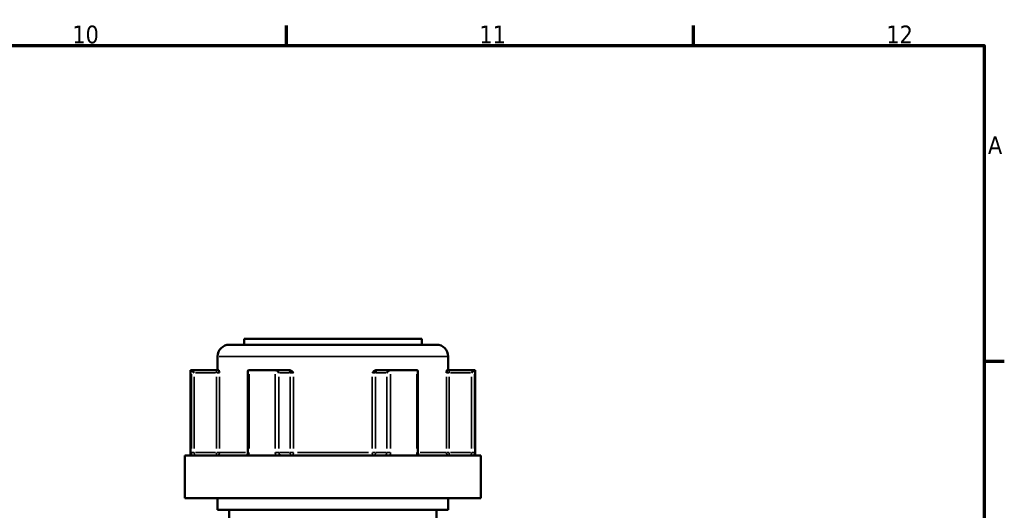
# Model space of a CAD drawing. Header units: millimetres. Extents: x 0 to 926, y 0 to 963.
# Tile 11 of 17: x 655 to 824, y 494 to 578. Entities that reach past the tile are written whole.
import ezdxf

# ---------------------------------------------------------------- set-up
doc = ezdxf.new("R2010")
doc.units = ezdxf.units.MM
for name, color, linetype, lineweight in [('Border (ANSI)', 7, 'Continuous', 70), ('Visible (ANSI)', 7, 'Continuous', 50), ('Visible Narrow (ANSI)', 7, 'Continuous', 35)]:
    doc.layers.add(name, color=color, linetype=linetype, lineweight=lineweight)
doc.styles.add('Note Text (ANSI)', font='tahoma.ttf')

# ---------------------------------------------------------------- blocks, each defined once
blk = doc.blocks.new('Borders Default Border')
at = {"layer": 'Border (ANSI)'}
for p, q in [((700.83, 574), (700.83, 577.45)), ((770.92, 574), (770.92, 577.45)), ((821, 519.75), (824.45, 519.75))]:
    blk.add_line(p, q, dxfattribs=at)
at = {"layer": 'Border (ANSI)', "flags": 128}
blk.add_lwpolyline([(20, 20), (20, 574), (821, 574), (821, 20), (20, 20)], dxfattribs=at)
at = {"layer": 'Border (ANSI)', "attachment_point": 7, "style": 'Note Text (ANSI)'}
for s, insert, char_height in [('10', (663.96, 574.34), 3.048), ('11', (734.04, 574.4), 3.048), ('12', (804.13, 574.4), 3.048), ('A', (821.63, 555.35), 3.05)]:
    blk.add_mtext(s, dxfattribs=dict(at, insert=insert, char_height=char_height))

msp = doc.modelspace()

# ---------------------------------------------------------------- linework, layer by layer
at = {"layer": 'Visible (ANSI)'}
for p, q in [((690.982, 522.553), (726.682, 522.553)), ((693.532, 523.553), (724.132, 523.553)), ((693.532, 523.553), (693.532, 522.553)), ((724.132, 523.553), (724.132, 522.553)), ((688.982, 520.553), (688.982, 518.203)), ((728.682, 520.553), (728.682, 518.203)), ((684.332, 518.203), (684.466, 518.203)), ((684.332, 518.203), (684.332, 503.503)), ((688.796, 518.203), (684.466, 518.203)), ((684.472, 518.2), (684.969, 517.703)), ((689.157, 518.203), (688.796, 518.203)), ((694.184, 517.953), (694.184, 504.003)), ((694.432, 518.203), (698.866, 518.203)), ((701.031, 518.203), (698.866, 518.203)), ((701.27, 518.203), (701.031, 518.203)), ((716.633, 518.203), (716.395, 518.203)), ((718.798, 518.203), (716.633, 518.203)), ((718.798, 518.203), (723.232, 518.203)), ((723.481, 504.003), (723.481, 517.953)), ((728.868, 518.203), (728.508, 518.203)), ((733.198, 518.203), (728.868, 518.203)), ((733.193, 518.2), (732.695, 517.703)), ((733.198, 518.203), (733.332, 518.203)), ((733.332, 518.203), (733.332, 503.503)), ((683.332, 503.503), (734.332, 503.503)), ((683.332, 503.503), (683.332, 496.153)), ((734.332, 503.503), (734.332, 496.153)), ((683.332, 496.153), (734.332, 496.153)), ((688.982, 496.153), (688.982, 494.153)), ((728.682, 496.153), (728.682, 494.153)), ((688.982, 494.153), (728.682, 494.153)), ((690.982, 494.153), (690.982, 487.258)), ((726.682, 494.153), (726.682, 487.258))]:
    msp.add_line(p, q, dxfattribs=at)
for centre, start, end in [((690.982, 520.553), 90, 180), ((726.682, 520.553), 0, 90)]:
    msp.add_arc(centre, 2, start, end, dxfattribs=at)
for centre, major_axis, start_param, end_param in [((694.684, 517.703), (-0.433, 0.433), 5.8664565, 6.8067841), ((699.118, 517.703), (0.433, -0.433), 1.0471976, 2.5111239), ((718.547, 517.703), (-0.433, -0.433), 3.7720614, 5.2359878), ((722.981, 517.703), (0.433, 0.433), 5.7595865, 6.6999141)]:
    msp.add_ellipse(centre, major_axis=major_axis, ratio=0.5773503, start_param=start_param, end_param=end_param, dxfattribs=at)
for points in [[(684.466, 518.203), (684.468, 518.203), (684.47, 518.202), (684.472, 518.2)], [(694.389, 518.2), (694.404, 518.202), (694.418, 518.203), (694.432, 518.203)], [(698.866, 518.203), (698.882, 518.203), (698.899, 518.202), (698.915, 518.2)], [(718.749, 518.2), (718.766, 518.202), (718.782, 518.203), (718.798, 518.203)], [(723.232, 518.203), (723.247, 518.203), (723.261, 518.202), (723.276, 518.2)], [(733.193, 518.2), (733.194, 518.202), (733.196, 518.203), (733.198, 518.203)]]:
    msp.add_open_spline(points, degree=3, dxfattribs=at)
for points, knots in [([(689.157, 518.203), (689.168, 518.203), (689.18, 518.186), (689.208, 518.117), (689.223, 518.056), (689.253, 517.911), (689.27, 517.811), (689.288, 517.704), (689.288, 517.704), (689.288, 517.703)], [0.236796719, 0.236796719, 0.236796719, 0.236796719, 0.258427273, 0.258427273, 0.288047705, 0.288047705, 0.33004835, 0.33004835, 0.330345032, 0.330345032, 0.330345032, 0.330345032]), ([(701.27, 518.203), (701.349, 518.203), (701.428, 518.186), (701.606, 518.117), (701.695, 518.056), (701.873, 517.911), (701.967, 517.811), (702.066, 517.704), (702.067, 517.704), (702.068, 517.703)], [0.236796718, 0.236796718, 0.236796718, 0.236796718, 0.258427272, 0.258427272, 0.288047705, 0.288047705, 0.33004835, 0.33004835, 0.330345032, 0.330345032, 0.330345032, 0.330345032]), ([(715.597, 517.703), (715.598, 517.704), (715.598, 517.704), (715.698, 517.811), (715.791, 517.911), (715.969, 518.056), (716.059, 518.117), (716.237, 518.186), (716.315, 518.203), (716.395, 518.203)], [-0.000316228, -0.000316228, -0.000316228, -0.000316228, 0, 0, 0.044767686, 0.044767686, 0.07633953, 0.07633953, 0.099395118, 0.099395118, 0.099395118, 0.099395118]), ([(728.376, 517.703), (728.376, 517.704), (728.376, 517.704), (728.395, 517.811), (728.412, 517.911), (728.442, 518.056), (728.457, 518.117), (728.485, 518.186), (728.496, 518.203), (728.508, 518.203)], [-0.000316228, -0.000316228, -0.000316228, -0.000316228, 0, 0, 0.044767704, 0.044767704, 0.076339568, 0.076339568, 0.09939517, 0.09939517, 0.09939517, 0.09939517]), ([(693.882, 503.503), (693.899, 503.503), (693.916, 503.506), (693.961, 503.524), (693.987, 503.539), (694.04, 503.587), (694.066, 503.618), (694.112, 503.69), (694.131, 503.731), (694.161, 503.819), (694.172, 503.866), (694.182, 503.944), (694.184, 503.973), (694.184, 504.003)], [0.15574903, 0.15574903, 0.15574903, 0.15574903, 0.18730041, 0.18730041, 0.21885178, 0.21885178, 0.24759391, 0.24759391, 0.27342656, 0.27342656, 0.2985113, 0.2985113, 0.31350591, 0.31350591, 0.31350591, 0.31350591]), ([(723.481, 504.003), (723.481, 503.954), (723.486, 503.905), (723.505, 503.811), (723.519, 503.767), (723.555, 503.687), (723.576, 503.651), (723.621, 503.591), (723.645, 503.567), (723.694, 503.529), (723.717, 503.517), (723.754, 503.505), (723.769, 503.503), (723.783, 503.503)], [0.63188605, 0.63188605, 0.63188605, 0.63188605, 0.6567458, 0.6567458, 0.68167517, 0.68167517, 0.70694046, 0.70694046, 0.73333973, 0.73333973, 0.76349454, 0.76349454, 0.78964292, 0.78964292, 0.78964292, 0.78964292])]:
    msp.add_open_spline(points, degree=3, knots=knots, dxfattribs=at)
at = {"layer": 'Visible Narrow (ANSI)'}
for p, q in [((728.438, 520.553), (689.227, 520.553)), ((684.472, 517.49), (684.472, 504.713)), ((685.161, 517.703), (688.605, 517.703)), ((688.796, 518.201), (688.796, 517.742)), ((688.831, 517.703), (689.281, 517.703)), ((694.389, 504.713), (694.389, 517.49)), ((698.915, 517.49), (698.915, 504.713)), ((699.646, 517.703), (701.369, 517.703)), ((701.483, 517.703), (702.034, 517.703)), ((715.63, 517.703), (716.182, 517.703)), ((716.296, 517.703), (718.018, 517.703)), ((718.749, 504.713), (718.749, 517.49)), ((723.276, 517.49), (723.276, 504.713)), ((728.383, 517.703), (728.834, 517.703)), ((728.868, 517.742), (728.868, 518.201)), ((729.06, 517.703), (732.504, 517.703)), ((733.193, 504.713), (733.193, 517.49)), ((684.969, 504.688), (684.969, 517.018)), ((688.796, 517.018), (688.796, 504.688)), ((689.288, 504.688), (689.288, 517.018)), ((699.551, 504.688), (699.551, 517.018)), ((701.464, 517.018), (701.464, 504.688)), ((702.068, 504.688), (702.068, 517.018)), ((715.597, 517.018), (715.597, 504.688)), ((716.2, 504.688), (716.2, 517.018)), ((718.114, 517.018), (718.114, 504.688)), ((728.376, 517.018), (728.376, 504.688)), ((728.868, 504.688), (728.868, 517.018)), ((732.695, 517.018), (732.695, 504.688)), ((684.933, 504.003), (684.477, 504.003)), ((688.605, 504.003), (685.161, 504.003)), ((688.796, 503.964), (688.796, 503.505)), ((689.281, 504.003), (688.831, 504.003)), ((689.394, 504.003), (693.811, 504.003)), ((694.37, 504.003), (694.184, 504.003)), ((699.531, 504.003), (698.949, 504.003)), ((701.369, 504.003), (699.646, 504.003)), ((702.034, 504.003), (701.483, 504.003)), ((702.721, 504.003), (714.944, 504.003)), ((716.182, 504.003), (715.63, 504.003)), ((718.018, 504.003), (716.296, 504.003)), ((718.715, 504.003), (718.133, 504.003)), ((723.48, 504.003), (723.294, 504.003)), ((723.853, 504.003), (728.27, 504.003)), ((728.834, 504.003), (728.383, 504.003)), ((728.868, 503.505), (728.868, 503.964)), ((732.504, 504.003), (729.06, 504.003)), ((733.187, 504.003), (732.732, 504.003))]:
    msp.add_line(p, q, dxfattribs=at)
for centre, major_axis, ratio, start_param, end_param in [((701.031, 517.703), (0, 0.5), 0.8660254, 4.7909288, 6.2046455), ((716.633, 517.703), (0, 0.5), 0.8660254, 0.0785398, 1.4922565), ((688.796, 504.003), (0, -0.5), 0.9845793, 0.0785398, 1.4922565), ((701.897, 504.003), (0, -0.5), 0.8660254, 4.7909288, 6.2046455), ((701.897, 504.003), (0, -0.5), 0.3407884, 0.0785398, 1.4922565), ((715.767, 504.003), (0, -0.5), 0.3407884, 4.7909288, 6.2046455), ((715.767, 504.003), (0, -0.5), 0.8660254, 0.0785398, 1.4922565), ((728.868, 504.003), (0, -0.5), 0.9845793, 4.7909288, 6.2046455)]:
    msp.add_ellipse(centre, major_axis=major_axis, ratio=ratio, start_param=start_param, end_param=end_param, dxfattribs=at)
for points, knots in [([(684.472, 504.003), (684.472, 503.938), (684.473, 503.874), (684.476, 503.709), (684.48, 503.611), (684.486, 503.515), (684.487, 503.509), (684.487, 503.503)], [0.631886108, 0.631886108, 0.631886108, 0.631886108, 0.651250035, 0.651250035, 0.682232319, 0.682232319, 0.684271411, 0.684271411, 0.684271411, 0.684271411]), ([(685.098, 503.503), (685.09, 503.503), (685.083, 503.505), (685.052, 503.521), (685.03, 503.556), (685, 503.651), (684.99, 503.703), (684.977, 503.807), (684.973, 503.856), (684.97, 503.938), (684.969, 503.971), (684.969, 504.003)], [-0.78964304, -0.78964304, -0.78964304, -0.78964304, -0.77486935, -0.77486935, -0.72250929, -0.72250929, -0.68223232, -0.68223232, -0.65125004, -0.65125004, -0.63188611, -0.63188611, -0.63188611, -0.63188611]), ([(694.278, 503.503), (694.31, 503.57), (694.335, 503.641), (694.377, 503.808), (694.389, 503.906), (694.389, 504.003)], [0.261120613, 0.261120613, 0.261120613, 0.261120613, 0.28428582, 0.28428582, 0.313505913, 0.313505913, 0.313505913, 0.313505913]), ([(698.915, 504.003), (698.915, 503.938), (698.921, 503.874), (698.952, 503.709), (698.985, 503.611), (699.035, 503.515), (699.038, 503.509), (699.041, 503.503)], [0.63188605, 0.63188605, 0.63188605, 0.63188605, 0.651253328, 0.651253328, 0.682240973, 0.682240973, 0.684271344, 0.684271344, 0.684271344, 0.684271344]), ([(700.048, 503.503), (700.023, 503.503), (699.999, 503.505), (699.888, 503.521), (699.806, 503.556), (699.686, 503.651), (699.643, 503.703), (699.587, 503.807), (699.57, 503.856), (699.554, 503.938), (699.551, 503.971), (699.551, 504.003)], [-0.78964294, -0.78964294, -0.78964294, -0.78964294, -0.77489403, -0.77489403, -0.72252491, -0.72252491, -0.68224097, -0.68224097, -0.65125333, -0.65125333, -0.63188605, -0.63188605, -0.63188605, -0.63188605]), ([(718.114, 504.003), (718.114, 503.971), (718.111, 503.938), (718.095, 503.856), (718.078, 503.807), (718.022, 503.703), (717.978, 503.651), (717.859, 503.556), (717.776, 503.521), (717.666, 503.505), (717.641, 503.503), (717.616, 503.503)], [0, 0, 0, 0, 0.01936722, 0.01936722, 0.05035476, 0.05035476, 0.09063857, 0.09063857, 0.14300752, 0.14300752, 0.15775689, 0.15775689, 0.15775689, 0.15775689]), ([(718.623, 503.503), (718.626, 503.509), (718.63, 503.515), (718.679, 503.611), (718.713, 503.709), (718.743, 503.874), (718.749, 503.938), (718.749, 504.003)], [-0.052385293, -0.052385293, -0.052385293, -0.052385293, -0.05035476, -0.05035476, -0.019367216, -0.019367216, 0, 0, 0, 0]), ([(723.276, 504.003), (723.276, 503.938), (723.281, 503.874), (723.308, 503.709), (723.337, 503.611), (723.381, 503.515), (723.384, 503.509), (723.387, 503.503)], [0.631886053, 0.631886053, 0.631886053, 0.631886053, 0.651255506, 0.651255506, 0.68224663, 0.68224663, 0.684271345, 0.684271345, 0.684271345, 0.684271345]), ([(732.695, 504.003), (732.695, 503.971), (732.695, 503.938), (732.691, 503.856), (732.687, 503.807), (732.674, 503.703), (732.664, 503.651), (732.634, 503.556), (732.613, 503.521), (732.581, 503.505), (732.574, 503.503), (732.567, 503.503)], [0, 0, 0, 0, 0.01936942, 0.01936942, 0.0503605, 0.0503605, 0.09064889, 0.09064889, 0.14302381, 0.14302381, 0.15775687, 0.15775687, 0.15775687, 0.15775687]), ([(733.177, 503.503), (733.178, 503.509), (733.178, 503.515), (733.184, 503.611), (733.188, 503.709), (733.192, 503.874), (733.193, 503.938), (733.193, 504.003)], [-0.052385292, -0.052385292, -0.052385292, -0.052385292, -0.050360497, -0.050360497, -0.019369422, -0.019369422, 0, 0, 0, 0])]:
    msp.add_open_spline(points, degree=3, knots=knots, dxfattribs=at)

# ---------------------------------------------------------------- block references
msp.add_blockref('Borders Default Border', (0, 0))

doc.saveas('drawing.dxf')
